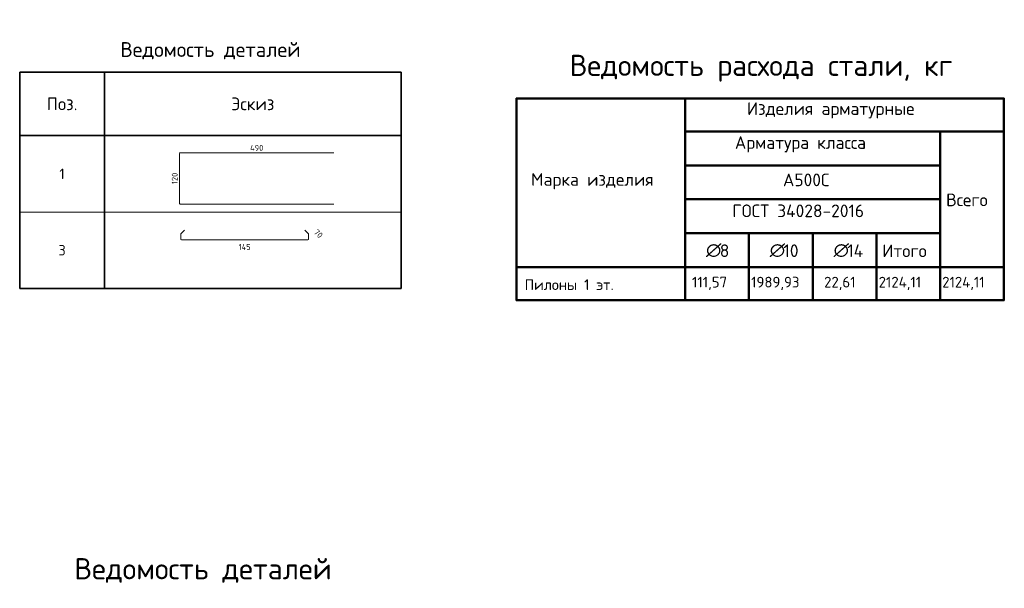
# Model space of a CAD drawing. Header units: millimetres. Extents: x 21507 to 30905, y 54178 to 61234.
# Tile 8 of 8: x 25682 to 30329, y 58472 to 61153. Entities that reach past the tile are written whole.
import ezdxf

# ---------------------------------------------------------------- set-up
doc = ezdxf.new("R2010")
doc.units = ezdxf.units.MM
doc.layers.add('Standard', color=7, linetype='Continuous', lineweight=25)
doc.layers.add('Экспликация_ описание', color=7, linetype='Continuous', lineweight=13)
doc.styles.add('ISOCPEUR', font='ISOCPEUR')

msp = doc.modelspace()

# ---------------------------------------------------------------- linework, layer by layer
at = {"layer": 'Standard', "color": 7, "linetype": 'Continuous', "lineweight": 35, "transparency": 33554687}
for p, q in [((25682.2, 60906.2), (27482.2, 60906.2)), ((25682.2, 60606.2), (25682.2, 60906.2)), ((25682.2, 60906.2), (25682.2, 60246.2)), ((26082.2, 60606.2), (26082.2, 60906.2)), ((26082.2, 60906.2), (26082.2, 60246.2)), ((27482.2, 60606.2), (27482.2, 60906.2)), ((27482.2, 60906.2), (27482.2, 60246.2)), ((27482.2, 60606.2), (25682.2, 60606.2)), ((25682.2, 60546.2), (25682.2, 59886.2)), ((26082.2, 60546.2), (26082.2, 59886.2)), ((27482.2, 60546.2), (27482.2, 59886.2)), ((25682.2, 59886.2), (27482.2, 59886.2))]:
    msp.add_line(p, q, dxfattribs=at)
at = {"layer": 'Standard', "color": 4, "linetype": 'Continuous', "lineweight": 18, "transparency": 33554687}
for p, q in [((26436.4, 60522.7), (26436.4, 60286.5)), ((27164.9, 60526), (26439.8, 60526)), ((26439.8, 60283.2), (27164.9, 60283.2))]:
    msp.add_line(p, q, dxfattribs=at)
at = {"layer": 'Standard', "color": 7, "linetype": 'Continuous', "lineweight": 13, "transparency": 33554687}
for p, q in [((25682.2, 60246.2), (27482.2, 60246.2)), ((25682.2, 59886.2), (27482.2, 59886.2))]:
    msp.add_line(p, q, dxfattribs=at)
at = {"layer": 'Standard', "color": 40, "linetype": 'Continuous', "lineweight": 18, "transparency": 33554687}
for p, q in [((26442.1, 60118.1), (26442.1, 60141.8)), ((26443, 60144), (26460.2, 60161.2)), ((27027.5, 60161.2), (27044.7, 60144)), ((27045.6, 60141.8), (27045.6, 60118.1)), ((27042.4, 60114.9), (26445.3, 60114.9))]:
    msp.add_line(p, q, dxfattribs=at)
at = {"layer": 'Standard', "color": 4, "linetype": 'Continuous', "lineweight": 18, "transparency": 33554687}
for centre, start, end in [((26439.8, 60522.7), 90, 180), ((26439.8, 60286.5), 180, 270)]:
    msp.add_arc(centre, 3.35, start, end, dxfattribs=at)
at = {"layer": 'Standard', "color": 40, "linetype": 'Continuous', "lineweight": 18, "transparency": 33554687}
for centre, start, end in [((26445.3, 60141.8), 135, 180), ((27042.4, 60141.8), 0, 45), ((26445.3, 60118.1), 180, 270), ((27042.4, 60118.1), 270, 0)]:
    msp.add_arc(centre, 3.2, start, end, dxfattribs=at)
at = {"layer": 'Экспликация_ описание', "color": 7, "linetype": 'Continuous', "lineweight": 50, "transparency": 33554687}
for p, q in [((28025.4, 60781.8), (30328.6, 60781.8)), ((28027.2, 60783.6), (28027.2, 59828.8)), ((28822.8, 60786.2), (28822.8, 60623.5)), ((28822.8, 60786.2), (28822.8, 59983.5)), ((30325.9, 60783.6), (30325.9, 59828.8)), ((28820.1, 60626.2), (30026.8, 60626.2)), ((28820.1, 60626.2), (30323.3, 60626.2)), ((28822.8, 60628.8), (28822.8, 60463.5)), ((30023.3, 60626.2), (30323.3, 60626.2)), ((30026, 60628.8), (30026, 59983.5)), ((28820.1, 60466.2), (30026.8, 60466.2)), ((28820.1, 60146.2), (29124.7, 60146.2)), ((28822.8, 60148.8), (28822.8, 59983.5)), ((29121.2, 60146.2), (29425.8, 60146.2)), ((29123.8, 60148.8), (29123.8, 59983.5)), ((29422.2, 60146.2), (29726.8, 60146.2)), ((29424.9, 60148.8), (29424.9, 59983.5)), ((28825.4, 59986.2), (28022.8, 59986.2)), ((28820.1, 59986.2), (29123.8, 59986.2)), ((28820.1, 59986.2), (29124.7, 59986.2)), ((28822.8, 59988.8), (28822.8, 59826.2)), ((28822.8, 59987.1), (28822.8, 59826.2)), ((29121.2, 59986.2), (29424.9, 59986.2)), ((29121.2, 59986.2), (29425.8, 59986.2)), ((29123.8, 59988.8), (29123.8, 59826.2)), ((29422.2, 59986.2), (29725.9, 59986.2)), ((29422.2, 59986.2), (29726.8, 59986.2)), ((29424.9, 59988.8), (29424.9, 59826.2)), ((29723.3, 59986.2), (30026, 59986.2)), ((29725.9, 59988.8), (29725.9, 59826.2)), ((30023.3, 59986.2), (30325.9, 59986.2)), ((30023.3, 59986.2), (30323.3, 59986.2)), ((30026, 59988.8), (30026, 59826.2)), ((28025.4, 59830.6), (30328.6, 59830.6))]:
    msp.add_line(p, q, dxfattribs=at)
at = {"layer": 'Экспликация_ описание', "color": 7, "linetype": 'Continuous', "lineweight": 25, "transparency": 33554687}
for p, q in [((30323.3, 60786.2), (30323.3, 60623.5)), ((30323.3, 60628.8), (30323.3, 59983.5))]:
    msp.add_line(p, q, dxfattribs=at)
at = {"layer": 'Экспликация_ описание', "color": 7, "linetype": 'Continuous', "lineweight": 35, "transparency": 33554687}
for p, q in [((30026, 60628.8), (30026, 60463.5)), ((29123.8, 60148.8), (29123.8, 59983.5)), ((29424.9, 60148.8), (29424.9, 59983.5)), ((29725.9, 60148.8), (29725.9, 59983.5)), ((28825.4, 59986.2), (28022.8, 59986.2))]:
    msp.add_line(p, q, dxfattribs=at)
at = {"layer": 'Экспликация_ описание', "color": 7, "linetype": 'Continuous', "lineweight": 50, "transparency": 33554687}
for points in [[(28822.8, 60466.2), (28822.8, 60306.2), (30026, 60306.2), (30026, 60466.2), (28822.8, 60466.2)], [(28822.8, 60306.2), (28822.8, 60146.2), (30026, 60146.2), (30026, 60306.2), (28822.8, 60306.2)], [(29725.9, 60146.2), (29725.9, 59986.2), (30026, 59986.2), (30026, 60146.2), (29725.9, 60146.2)]]:
    msp.add_lwpolyline(points, close=True, dxfattribs=at)

# ---------------------------------------------------------------- texts
at = {"layer": 'Standard', "color": 7, "linetype": 'Continuous', "lineweight": 35, "transparency": 33554687, "style": 'ISOCPEUR'}
for s, insert, char_height, width, attachment_point in [('\\A1;{\\fISOCPEUR|i0|b0;\\H70.000000;\\W1.000000;\\C7;Ведомость деталей}\\P', (26582.2, 60966.2), 14, 902.444, 8), ('\\A1;{\\fISOCPEUR|i0|b0;\\H60.000000;\\W1.000000;\\C7;Поз.}\\P', (25882.2, 60756.2), 12, 174.736, 5), ('\\A1;{\\fISOCPEUR|i0|b0;\\H60.000000;\\W1.000000;\\C7;Эскиз}\\P', (26782.2, 60756.2), 12, 235.356, 5), ('\\A1;{\\fISOCPEUR|i0|b0;\\H50.000000;\\W1.000000;\\C7;1}\\P', (25882.2, 60426.2), 10, 38.889, 5), ('\\A1;{\\fISOCPEUR|i0|b0;\\H50.000000;\\W1.000000;\\C7;3}\\P', (25882.2, 60066.2), 10, 54.444, 5), ('\\A1;{\\fISOCPEUR|i0|b0;\\H100.000000;\\W1.000000;\\C7;Ведомость деталей}\\P', (26547.3, 58498.2), 20, 1289.206, 8)]:
    msp.add_mtext(s, dxfattribs=dict(at, insert=insert, char_height=char_height, width=width, attachment_point=attachment_point))
at = {"layer": 'Standard', "color": 7, "linetype": 'Continuous', "lineweight": 25, "transparency": 33554687, "char_height": 28, "attachment_point": 5, "style": 'ISOCPEUR'}
for s, insert, width in [('\\A1;{\\fISOCPEUR|i0|b0;\\H28.000000;\\W1.000000;\\C7;490}\\P', (26800.7, 60548.6), 74.433), ('\\A1;{\\fISOCPEUR|i0|b0;\\H28.000000;\\W1.000000;\\C7;145}\\P', (26743.9, 60081.3), 67.667)]:
    msp.add_mtext(s, dxfattribs=dict(at, insert=insert, width=width))
for s, insert, width, rotation in [('\\A1;{\\fISOCPEUR|i0|b0;\\H28.000000;\\W1.000000;\\C7;120}\\P', (26413.9, 60404.6), 64.765, 90), ('\\A1;{\\fISOCPEUR|i0|b0;\\H28.000000;\\W1.000000;\\C7;70}\\P', (27092, 60144.2), 51.45, 315)]:
    msp.add_mtext(s, dxfattribs=dict(at, insert=insert, width=width, rotation=rotation))
at = {"layer": 'Экспликация_ описание', "color": 7, "linetype": 'Continuous', "lineweight": 35, "transparency": 33554687, "attachment_point": 7, "style": 'ISOCPEUR'}
for s, insert, char_height, width in [('\\A1;{\\fISOCPEUR|i0|b0;\\H99.815424;\\W1.000000;\\C7;Ведомость расхода стали, кг}\\P', (28277.1, 60860.7), 99.815, 1930.904), ('\\A1;{\\fISOCPEUR|i0|b0;\\H59.795367;\\W1.000000;\\C7;Изделия арматурные}\\P', (29114.5, 60687.6), 59.795, 815.759), ('\\A1;{\\fISOCPEUR|i0|b0;\\H59.795367;\\W1.000000;\\C7;Арматура класса}\\P', (29057.1, 60527.6), 59.795, 693.097), ('\\A1;{\\fISOCPEUR|i0|b0;\\H59.795367;\\W1.000000;\\C7;Марка изделия}\\P', (28095.4, 60353.4), 59.795, 588.358), ('\\A1;{\\fISOCPEUR|i0|b0;\\H59.795367;\\W1.000000;\\C7;А500С}\\P', (29284.1, 60367.6), 59.795, 249.607), ('\\A1;{\\fISOCPEUR|i0|b0;\\H59.795367;\\W1.000000;\\C7;ГОСТ 34028-2016}\\P', (29044.9, 60221.8), 59.795, 656.652), ('\\A1;{\\fISOCPEUR|i0|b0;\\H59.795367;\\W1.000000;\\C7;Всего}\\P', (30053.8, 60273.6), 59.795, 237.565), ('\\A1;{\\fISOCPEUR|i0|b0;\\H59.795367;\\W1.000000;\\C7;∅}\\P', (28920.9, 60033.8), 59.795, 78.278), ('\\A1;{\\fISOCPEUR|i0|b0;\\H59.795367;\\W1.000000;\\C7; 8}\\P', (28947.8, 60033.8), 59.795, 103.645), ('\\A1;{\\fISOCPEUR|i0|b0;\\H59.795367;\\W1.000000;\\C7;∅}\\P', (29221.7, 60033.8), 59.795, 78.278), ('\\A1;{\\fISOCPEUR|i0|b0;\\H59.795367;\\W1.000000;\\C7; 10}\\P', (29248.6, 60033.8), 59.795, 132.093), ('\\A1;{\\fISOCPEUR|i0|b0;\\H59.795367;\\W1.000000;\\C7;∅}\\P', (29522.9, 60033.8), 59.795, 78.278), ('\\A1;{\\fISOCPEUR|i0|b0;\\H59.795367;\\W1.000000;\\C7; 14}\\P', (29549.8, 60033.8), 59.795, 138.309), ('\\A1;{\\fISOCPEUR|i0|b0;\\H59.795367;\\W1.000000;\\C7;Итого}\\P', (29753, 60033.3), 59.795, 255.625), ('\\A1;{\\fISOCPEUR|i0|b0;\\H50.595367;\\W1.000000;\\C7;Пилоны 1 эт.}\\P', (28064.9, 59878.4), 50.595, 428.856), ('\\A1;{\\fISOCPEUR|i0|b0;\\H50.595367;\\W1.000000;\\C7;111,57}\\P', (28854.9, 59878.4), 50.595, 184.736), ('\\A1;{\\fISOCPEUR|i0|b0;\\H50.595367;\\W1.000000;\\C7;1989,93}\\P', (29133.8, 59878.4), 50.595, 243.257), ('\\A1;{\\fISOCPEUR|i0|b0;\\H50.595367;\\W1.000000;\\C7;22,61}\\P', (29478.2, 59878.4), 50.595, 171.533), ('\\A1;{\\fISOCPEUR|i0|b0;\\H50.595367;\\W1.000000;\\C7;2124,11}\\P', (29735.7, 59878.4), 50.595, 226.036), ('\\A1;{\\fISOCPEUR|i0|b0;\\H50.595367;\\W1.000000;\\C7;2124,11}\\P', (30035.5, 59878.4), 50.595, 226.036)]:
    msp.add_mtext(s, dxfattribs=dict(at, insert=insert, char_height=char_height, width=width))

doc.saveas('drawing.dxf')
